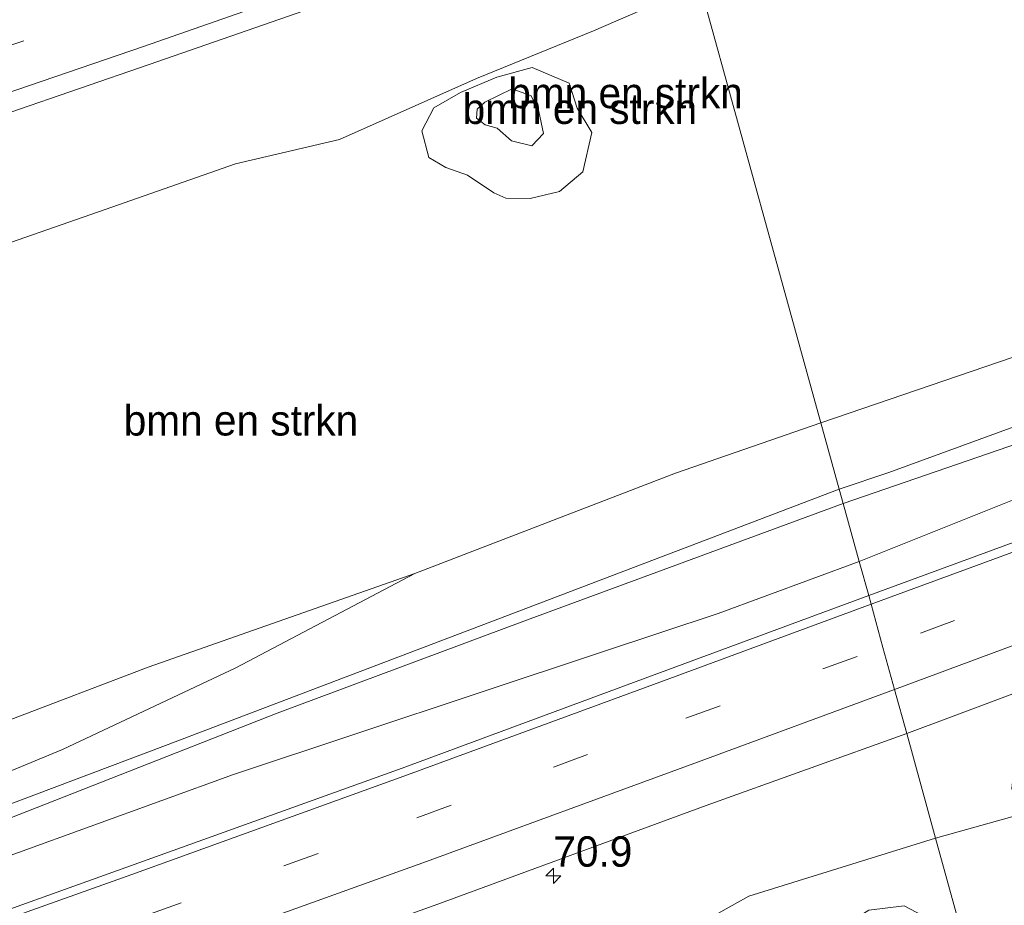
# Model space of a CAD drawing. Header units: millimetres. Extents: x 180000 to 190000, y 466229 to 468626.
# Tile 83 of 202: x 183041 to 183122, y 468240 to 468313. Entities that reach past the tile are written whole.
import ezdxf
from ezdxf.enums import TextEntityAlignment as Align

# ---------------------------------------------------------------- set-up
doc = ezdxf.new("R2010")
doc.units = ezdxf.units.MM
doc.linetypes.add('39strp', pattern=[12, 3, -9])
for name, color, linetype, lineweight in [('as-bs-kilometr', 13, 'Continuous', 18), ('bp-b5-bomenstruiken', 93, 'Continuous', 18), ('bp-b5-bos', 93, 'Continuous', 18), ('bp-b5-grasland', 93, 'Continuous', 18), ('gw-bs-insteekwatergang', 93, 'Continuous', 18), ('gw-bs-kruinlijn', 93, 'Continuous', 18), ('gw-bs-teenlijn', 93, 'Continuous', 18), ('mk-bs-39streep 0.15', 8, '39strp', 18), ('mk-bs-streep 0.15', 8, 'Continuous', 18), ('og-b5-water', 153, 'Continuous', 18), ('og-bs-hulpgeometrie', 53, 'Continuous', 18), ('vh-b5-verh_soort', 8, 'Continuous', 18)]:
    doc.layers.add(name, color=color, linetype=linetype, lineweight=lineweight)
doc.styles.add('rtw_iso', font='iso-rtw.shx')

# ---------------------------------------------------------------- blocks, each defined once
blk = doc.blocks.new('dtbattr-r')
at = {"style": 'rtw_iso'}
blk.add_attdef('TAG', text='', height=2.5, dxfattribs=at).set_placement((0, 0), align=Align.MIDDLE_CENTER)
blk = doc.blocks.new('d33az_ACAD_1_FMEBLOCK46')
at = {"layer": 'bp-b5-bomenstruiken'}
for points in [[(5.137, 4.104, 38.573), (5.785, 2.041, 38.499), (6.997, 0.049, 38.428), (6.267, -3.188, 38.381), (4.35, -4.804, 38.381), (1.919, -5.4, 38.382), (-0.073, -5.365, 38.522), (-1.07, -4.931, 38.522), (-3.231, -3.476, 38.544), (-5.04, -2.834, 38.538), (-6.428, -2.015, 38.387), (-6.997, 0.193, 38.29), (-6.014, 2.081, 38.246), (-3.816, 3.352, 38.273), (-0.82, 4.616, 38.345), (2.076, 5.4, 38.466)], [(0.392, -0.635, 39.038), (2.044, -1.052, 38.94), (3.024, -0.043, 38.892), (2.638, 1.772, 38.899), (2.001, 3.077, 38.98), (0.444, 3.651, 39.038), (-1.828, 2.557, 39.039), (-2.448, 1.971, 39.039), (-2.503, 1.227, 39.039), (-1.796, 0.688, 39.039), (-0.792, 0.391, 39.102)]]:
    blk.add_polyline3d(points, close=True, dxfattribs=at)
blk = doc.blocks.new('d33az_ACAD_1_FMEBLOCK62')
at = {"layer": 'bp-b5-grasland'}
blk.add_polyline3d([(112.228, 35.398, 38.899), (135.207, 43.311, 38.928), (158.744, 51.486, 38.943), (178.275, 58.365, 38.847), (179.319, 54.587, 38.667), (173.48, 52.361, 38.704), (171.45, 51.638, 38.654), (168.9, 50.414, 38.662), (168.767, 49.775, 38.585), (169.043, 48.888, 38.463), (169.445, 48.587, 38.517), (170.239, 48.332, 38.536), (174.131, 48.809, 38.67), (180.616, 49.892, 38.631), (171.841, 46.069, 38.588), (162.2, 42.137, 38.625), (150.897, 37.129, 38.659), (142.329, 35.133, 38.414), (131.595, 31.363, 38.445), (105.245, 22.184, 38.545)], dxfattribs=at)
blk = doc.blocks.new('d33az_ACAD_1_FMEBLOCK122')
at = {"layer": 'bp-b5-bomenstruiken'}
blk.add_polyline3d([(-9.732, 10.19, 38.545), (16.617, 19.368, 38.445), (27.352, 23.139, 38.414), (35.92, 25.135, 38.659), (47.223, 30.143, 38.625), (56.864, 34.074, 38.588), (65.639, 37.898, 38.631), (75.609, 1.805, 38.739), (63.611, -2.352, 38.968), (42.134, -10.606, 39.31), (20.152, -18.336, 38.806), (8.487, -22.786, 38.479)], dxfattribs=at)
blk.add_polyline3d([(49.65, 20.298, 38.522), (51.641, 20.263, 38.382), (54.073, 20.859, 38.381), (55.99, 22.475, 38.381), (56.719, 25.712, 38.428), (55.508, 27.704, 38.499), (54.86, 29.767, 38.573), (51.798, 31.063, 38.466), (48.902, 30.279, 38.345), (45.907, 29.015, 38.273), (43.708, 27.744, 38.246), (42.726, 25.856, 38.29), (43.295, 23.648, 38.387), (44.683, 22.829, 38.538), (46.492, 22.187, 38.544), (48.652, 20.732, 38.522)], close=True, dxfattribs=at)
blk = doc.blocks.new('hecto')
for p, q in [((0, 0.625), (-0.625, 0)), ((0, -0.625), (0, 0.625)), ((-0.625, 0), (0.625, 0)), ((0.625, 0), (0, -0.625))]:
    blk.add_line(p, q)
blk = doc.blocks.new('dtbattr')
at = {"style": 'rtw_iso'}
blk.add_attdef('TAG', (0.591, 0.868), '', height=2.5, dxfattribs=at)

msp = doc.modelspace()

# ---------------------------------------------------------------- linework, layer by layer
at = {"layer": 'bp-b5-bomenstruiken'}
for points in [[(183139.012, 468290.295, 38.899), (183107.324, 468279.491, 38.739), (183097.354, 468315.584, 38.631), (183129.931, 468325.327, 39.113), (183165.974, 468331.787, 39.984), (183197.746, 468340.048, 41.144), (183230.813, 468349.533, 42.568), (183255.583, 468357.753, 42.203), (183253.731, 468343.193, 42.022), (183236.984, 468334.331, 41.384), (183210.051, 468322.152, 40.697), (183184.677, 468312.668, 40.248), (183162.91, 468301.077, 39.267)], [(183084.462, 468303.306, 38.892), (183083.482, 468302.297, 38.94), (183081.83, 468302.714, 39.038), (183080.646, 468303.74, 39.102), (183079.642, 468304.037, 39.039), (183078.934, 468304.576, 39.039), (183078.99, 468305.32, 39.039), (183079.61, 468305.906, 39.039), (183081.882, 468307, 39.038), (183083.439, 468306.426, 38.98), (183084.076, 468305.121, 38.899)]]:
    msp.add_polyline3d(points, close=True, dxfattribs=at)
at = {"layer": 'bp-b5-bos'}
msp.add_polyline3d([(183262.581, 468280.506, 40.853), (183246.264, 468275.029, 40.504), (183225.928, 468268.28, 39.204), (183213.033, 468263.969, 39.032), (183188.461, 468255.794, 39.138), (183168.794, 468248.243, 39.241), (183138.287, 468236.754, 38.42), (183122.659, 468230.819, 38.584), (183120.949, 468230.168, 38.57), (183116.777, 468245.273, 38.604), (183124.936, 468247.545, 38.58), (183144.442, 468252.438, 39.243), (183164.268, 468258.321, 39.382), (183190.221, 468267.816, 39.142), (183223.029, 468278.625, 39.84), (183235.107, 468280.762, 40.63), (183253.692, 468285.469, 40.854)], dxfattribs=at)
msp.add_polyline3d([(183116.777, 468245.273, 38.604), (183120.949, 468230.168, 38.57), (183118.181, 468229.114, 38.548), (183117.701, 468231.825, 38.481), (183117.257, 468236.741, 38.443), (183116.212, 468238.64, 38.365), (183114.188, 468239.702, 38.323), (183111.27, 468239.335, 38.312), (183108.78, 468237.792, 38.22), (183107.556, 468235.615, 38.316), (183106.909, 468233.659, 38.374), (183103.448, 468231.851, 38.421), (183100.474, 468231.801, 38.424), (183098.606, 468231.138, 38.373), (183095.201, 468229.104, 38.375), (183093.43, 468227.164, 38.716), (183084.092, 468227.252, 38.872), (183078.46, 468226.02, 38.943), (183089.532, 468233.877, 39.061), (183101.369, 468240.505, 38.785)], close=True, dxfattribs=at)
at = {"layer": 'bp-b5-grasland'}
for points in [[(183257.864, 468330.746, 38.24), (183234.512, 468321.731, 38.27), (183205.306, 468310.025, 38.321), (183174.106, 468298.177, 38.328), (183142.385, 468286.163, 38.276), (183112.921, 468275.384, 38.201), (183108.836, 468274.018, 38.166), (183107.324, 468279.491, 38.739), (183139.012, 468290.295, 38.899), (183168.314, 468299.866, 38.864), (183204.9, 468313.189, 38.87), (183232.797, 468324.037, 38.839), (183256.718, 468332.942, 38.802)], [(183259.952, 468325.108, 38.811), (183232.241, 468314.697, 38.799), (183197.683, 468301.144, 38.818), (183136.852, 468278.601, 38.752), (183110.478, 468268.074, 38.743), (183109.159, 468272.848, 38.125), (183133.031, 468281.034, 38.239), (183159.45, 468290.554, 38.229), (183184.24, 468300.257, 38.25), (183207.105, 468309.102, 38.326), (183233.631, 468320.095, 38.33), (183258.438, 468329.86, 38.256)], [(183260.417, 468323.139, 38.958), (183238.158, 468314.319, 39.005), (183216.267, 468305.597, 39.008), (183194.401, 468297.018, 38.979), (183172.096, 468288.245, 38.959), (183149.977, 468279.733, 38.931), (183127.196, 468271.109, 38.978), (183111.259, 468265.248, 38.913), (183110.478, 468268.074, 38.743), (183136.852, 468278.601, 38.752), (183197.683, 468301.144, 38.818), (183232.241, 468314.697, 38.799), (183259.952, 468325.108, 38.811)], [(183257.502, 468303.912, 38.763), (183220.629, 468288.966, 38.752), (183190.232, 468277.213, 38.779), (183157.135, 468264.226, 38.753), (183125.765, 468252.879, 38.673), (183123.208, 468250.926, 38.567), (183123.053, 468249.377, 38.517), (183123.496, 468248.018, 38.479), (183124.936, 468247.545, 38.58), (183116.777, 468245.273, 38.604), (183114.393, 468253.902, 39.162), (183132.182, 468260.541, 39.132), (183154.802, 468269.094, 39.162), (183176.287, 468277.464, 39.17), (183198.676, 468286.319, 39.143), (183220.758, 468294.971, 39.109), (183243.266, 468303.88, 39.079), (183265.333, 468312.64, 39.041)], [(183022.444, 468243.312, 38.528), (183044.824, 468252.566, 38.632), (183059.093, 468259.298, 38.93), (183073.849, 468267.08, 39.31), (183095.326, 468275.334, 38.968), (183107.324, 468279.491, 38.739), (183108.836, 468274.018, 38.166), (183080.696, 468263.313, 38.245), (183053.31, 468252.901, 38.281), (183025.761, 468242.529, 38.26)], [(183035.066, 468244.798, 38.236), (183062.518, 468255.561, 38.275), (183082.834, 468263.151, 38.29), (183109.159, 468272.848, 38.125), (183110.478, 468268.074, 38.743), (183098.864, 468263.771, 38.788), (183089.318, 468260.62, 38.807), (183058.896, 468250.505, 38.801), (183035.247, 468241.94, 38.682)], [(183035.247, 468241.94, 38.682), (183058.896, 468250.505, 38.801), (183089.318, 468260.62, 38.807), (183098.864, 468263.771, 38.788), (183110.478, 468268.074, 38.743), (183111.259, 468265.248, 38.913), (183094.107, 468258.909, 39.014), (183072.804, 468251.04, 38.99), (183050.42, 468243.003, 39.014), (183028.197, 468235.025, 39.015)], [(183031.409, 468223.88, 39.134), (183053.7, 468231.925, 39.13), (183075.742, 468239.847, 39.196), (183097.864, 468247.958, 39.212), (183114.393, 468253.902, 39.162), (183116.777, 468245.273, 38.604), (183101.369, 468240.505, 38.785), (183089.532, 468233.877, 39.061), (183078.46, 468226.02, 38.943), (183071.874, 468223.83, 39.026), (183067.5, 468221.083, 39.061), (183055.315, 468217.587, 39.481), (183052.966, 468217.52, 39.145), (183047.398, 468216.729, 38.68), (183044.829, 468215.921, 38.729), (183042.182, 468214.557, 38.977), (183038.468, 468211.103, 39.269)]]:
    msp.add_polyline3d(points, dxfattribs=at)
msp.add_polyline3d([(183003.85, 468236.16, 38.494), (182996.786, 468233.504, 38.641), (182997.344, 468234.591, 38.788), (182998.023, 468236.405, 38.658), (182998.219, 468237.27, 38.601), (182997.906, 468237.809, 38.561), (182997.165, 468239.788, 38.448), (183004.977, 468241.499, 38.334), (183022.409, 468247.896, 38.497), (183040.202, 468254.9, 38.479), (183051.868, 468259.35, 38.806), (183073.849, 468267.08, 39.31), (183059.093, 468259.298, 38.93), (183044.824, 468252.566, 38.632), (183022.444, 468243.312, 38.528)], close=True, dxfattribs=at)
at = {"layer": 'gw-bs-insteekwatergang'}
for points in [[(183477.774, 468416.951, 38.944), (183446.258, 468406.516, 38.889), (183414.523, 468393.815, 38.882), (183382.57, 468382.336, 38.877), (183352.203, 468371.357, 38.841), (183323.604, 468359.15, 38.811), (183292.333, 468347.112, 38.841), (183263.048, 468335.298, 38.794), (183256.718, 468332.942, 38.802), (183232.797, 468324.037, 38.839), (183204.9, 468313.189, 38.87), (183168.314, 468299.866, 38.864), (183139.012, 468290.295, 38.899), (183107.324, 468279.491, 38.739)], [(183480.966, 468406.79, 38.944), (183471.975, 468403.62, 38.956), (183438.759, 468391.774, 38.905), (183400.727, 468378.469, 38.868), (183367.374, 468365.863, 38.887), (183329.698, 468351.478, 38.864), (183295.675, 468339.064, 38.806), (183259.952, 468325.108, 38.811), (183232.241, 468314.697, 38.799), (183197.683, 468301.144, 38.818), (183136.852, 468278.601, 38.752), (183110.478, 468268.074, 38.743)], [(183022.444, 468243.312, 38.528), (183044.824, 468252.566, 38.632), (183059.093, 468259.298, 38.93), (183073.849, 468267.08, 39.31), (183095.326, 468275.334, 38.968), (183107.324, 468279.491, 38.739)], [(183110.478, 468268.074, 38.743), (183098.864, 468263.771, 38.788), (183089.318, 468260.62, 38.807), (183058.896, 468250.505, 38.801), (183035.247, 468241.94, 38.682)]]:
    msp.add_polyline3d(points, dxfattribs=at)
at = {"layer": 'gw-bs-kruinlijn'}
msp.add_polyline3d([(183083.482, 468302.297, 38.94), (183081.83, 468302.714, 39.038), (183080.646, 468303.74, 39.102), (183079.642, 468304.037, 39.039), (183078.934, 468304.576, 39.039), (183078.99, 468305.32, 39.039), (183079.61, 468305.906, 39.039), (183081.882, 468307, 39.038), (183083.439, 468306.426, 38.98), (183084.076, 468305.121, 38.899), (183084.462, 468303.306, 38.892), (183083.482, 468302.297, 38.94)], dxfattribs=at)
at = {"layer": 'gw-bs-teenlijn'}
msp.add_polyline3d([(183083.357, 468297.949, 38.382), (183081.365, 468297.984, 38.522), (183080.368, 468298.418, 38.522), (183078.207, 468299.873, 38.544), (183076.398, 468300.515, 38.538), (183075.01, 468301.334, 38.387), (183074.441, 468303.542, 38.29), (183075.423, 468305.43, 38.246), (183077.622, 468306.701, 38.273), (183080.618, 468307.965, 38.345), (183083.513, 468308.749, 38.466), (183086.575, 468307.453, 38.573), (183087.223, 468305.39, 38.499), (183088.434, 468303.398, 38.428), (183087.705, 468300.161, 38.381), (183085.788, 468298.545, 38.381), (183083.357, 468297.949, 38.382)], dxfattribs=at)
at = {"layer": 'mk-bs-39streep 0.15'}
for points in [[(183482.595, 468401.605, 38.946), (183461.465, 468394.402, 38.868), (183439.049, 468386.549, 38.879), (183417.125, 468378.688, 38.869), (183392.841, 468369.821, 38.961), (183372.273, 468362.024, 38.982), (183350.11, 468353.54, 38.982), (183328.075, 468345.018, 39.031), (183306.033, 468336.485, 39.055), (183283.939, 468327.811, 39.068), (183262.328, 468319.295, 39.067), (183239.879, 468310.371, 39.103), (183217.93, 468301.663, 39.147), (183195.893, 468292.937, 39.195), (183173.868, 468284.278, 39.122), (183151.721, 468275.807, 39.072), (183129.563, 468267.434, 39.047), (183112.435, 468260.989, 39.032)], [(182734.852, 468216.71, 38.566), (182746.544, 468219.885, 38.648), (182770.148, 468226.5, 38.639), (182793.711, 468233.226, 38.752), (182817.208, 468240.048, 38.757), (182840.717, 468246.99, 38.786), (182864.177, 468253.988, 38.82), (182887.592, 468261.122, 38.898), (182911.026, 468268.381, 38.857), (182934.315, 468275.681, 38.918), (182957.698, 468283.139, 38.926), (182980.944, 468290.687, 38.923), (183004.197, 468298.373, 38.94), (183027.422, 468306.109, 38.943), (183050.636, 468314.035, 38.925), (183073.759, 468322.089, 38.93), (183093.613, 468329.126, 38.909)], [(182753.331, 468142.002, 39.042), (182759.859, 468143.896, 39.042), (182782.44, 468150.583, 39.111), (182805.064, 468157.334, 39.108), (182827.61, 468164.105, 39.117), (182850.169, 468171.172, 39.092), (182872.617, 468178.289, 39.109), (182895.111, 468185.489, 39.1), (182917.513, 468192.734, 39.084), (182940.001, 468200.226, 39.094), (182962.384, 468207.787, 39.074), (182984.777, 468215.387, 39.078), (183007.194, 468223.093, 39.085), (183029.441, 468230.955, 39.124), (183051.763, 468238.943, 39.183), (183074.026, 468246.956, 39.162), (183096.184, 468255.157, 39.17), (183112.435, 468260.989, 39.032)]]:
    msp.add_polyline3d(points, dxfattribs=at)
at = {"layer": 'mk-bs-streep 0.15'}
for points in [[(183481.512, 468405.052, 38.974), (183460.031, 468397.703, 38.964), (183437.932, 468389.972, 38.976), (183415.272, 468381.789, 38.966), (183391.194, 468372.967, 39.048), (183371.234, 468365.482, 39.065), (183348.986, 468356.962, 39.036), (183326.439, 468348.193, 39.03), (183304.201, 468339.582, 39.067), (183282.416, 468331.029, 39.064), (183260.823, 468322.517, 39.062), (183238.182, 468313.533, 39.065), (183216.612, 468305.008, 39.048), (183194.075, 468296.102, 39.048), (183172.438, 468287.589, 39.03), (183149.7, 468278.892, 39.042), (183128.013, 468270.609, 39.057), (183111.454, 468264.543, 38.903)], [(183483.691, 468398.114, 38.866), (183462.946, 468391.073, 38.875), (183440.51, 468383.234, 38.886), (183418.62, 468375.39, 38.872), (183394.567, 468366.526, 38.873), (183373.963, 468358.768, 38.893), (183351.539, 468350.21, 38.885), (183329.835, 468341.785, 38.907), (183307.78, 468333.222, 38.917), (183285.779, 468324.587, 38.992), (183263.819, 468315.932, 39.035), (183241.504, 468307.12, 39.089), (183219.33, 468298.337, 39.11), (183197.834, 468289.808, 39.11), (183175.501, 468281.075, 39.104), (183153.031, 468272.47, 39.06), (183131.087, 468264.088, 39.044), (183113.395, 468257.516, 39.044)], [(182735.731, 468213.155, 38.565), (182747.655, 468216.432, 38.604), (182771.13, 468222.965, 38.594), (182794.446, 468229.603, 38.647), (182818.39, 468236.563, 38.692), (182841.66, 468243.421, 38.749), (182865.244, 468250.489, 38.826), (182888.545, 468257.554, 38.813), (182912.179, 468264.907, 38.884), (182935.014, 468272.059, 38.885), (182958.328, 468279.456, 38.887), (182981.997, 468287.174, 38.911), (183004.925, 468294.757, 38.948), (183028.497, 468302.629, 38.918), (183051.496, 468310.482, 38.865), (183074.494, 468318.519, 38.888), (183094.588, 468325.597, 38.845)], [(182752.473, 468145.47, 38.996), (182758.389, 468147.208, 38.999), (182780.929, 468153.877, 39.072), (182804.048, 468160.758, 38.981), (182826.324, 468167.464, 39.001), (182848.965, 468174.53, 39.041), (182871.621, 468181.746, 39.037), (182894.221, 468188.967, 39.026), (182916.525, 468196.201, 39.047), (182938.267, 468203.41, 39.046), (182960.875, 468211.073, 39.018), (182983.729, 468218.833, 39.018), (183005.976, 468226.477, 39.071), (183028.463, 468234.417, 39.048), (183050.52, 468242.268, 39.033), (183073.235, 468250.484, 39.053), (183094.871, 468258.422, 39.038), (183111.454, 468264.543, 38.903)], [(182754.211, 468138.443, 38.98), (182760.742, 468140.347, 38.977), (182783.632, 468147.098, 39.006), (182806.248, 468153.883, 39.049), (182828.654, 468160.671, 39.062), (182850.968, 468167.596, 39.072), (182873.724, 468174.813, 39.108), (182896.715, 468182.179, 39.096), (182918.693, 468189.308, 39.122), (182941.087, 468196.771, 39.128), (182963.189, 468204.265, 39.156), (182985.575, 468211.854, 39.161), (183008.455, 468219.71, 39.136), (183030.503, 468227.477, 39.127), (183052.58, 468235.368, 39.136), (183074.819, 468243.365, 39.13), (183097.16, 468251.521, 39.104), (183113.395, 468257.516, 39.044)]]:
    msp.add_polyline3d(points, dxfattribs=at)
at = {"layer": 'og-b5-water'}
msp.add_polyline3d([(183258.438, 468329.86, 38.256), (183233.631, 468320.095, 38.33), (183207.105, 468309.102, 38.326), (183184.24, 468300.257, 38.25), (183159.45, 468290.554, 38.229), (183133.031, 468281.034, 38.239), (183109.159, 468272.848, 38.125), (183108.836, 468274.018, 38.166), (183112.921, 468275.384, 38.201), (183142.385, 468286.163, 38.276), (183174.106, 468298.177, 38.328), (183205.306, 468310.025, 38.321), (183234.512, 468321.731, 38.27), (183257.864, 468330.746, 38.24)], dxfattribs=at)
msp.add_polyline3d([(182909.475, 468201.08, 38.553), (182876.236, 468189.977, 38.548), (182875.607, 468190.185, 38.548), (182875.596, 468190.594, 38.547), (182875.907, 468190.905, 38.547), (182893.257, 468196.781, 38.594), (182916.483, 468204.335, 38.615), (182942.502, 468213.52, 38.677), (182967.172, 468221.263, 38.513), (182995.416, 468231.156, 38.395), (183025.761, 468242.529, 38.26), (183053.31, 468252.901, 38.281), (183080.696, 468263.313, 38.245), (183108.836, 468274.018, 38.166), (183109.159, 468272.848, 38.125), (183082.834, 468263.151, 38.29), (183062.518, 468255.561, 38.275), (183035.066, 468244.798, 38.236), (183012.187, 468236.41, 38.254), (182989.273, 468228.227, 38.531), (182968.819, 468221.175, 38.554), (182952.483, 468215.801, 38.602), (182934.285, 468209.868, 38.627)], close=True, dxfattribs=at)
at = {"layer": 'og-bs-hulpgeometrie'}
msp.add_polyline3d([(183120.949, 468230.168, 38.57), (183116.777, 468245.273, 38.604), (183114.393, 468253.902, 39.162), (183113.395, 468257.516, 39.044), (183112.435, 468260.989, 39.032), (183111.454, 468264.543, 38.903), (183111.259, 468265.248, 38.913), (183110.478, 468268.074, 38.743), (183109.159, 468272.848, 38.125), (183108.836, 468274.018, 38.166), (183107.324, 468279.491, 38.739), (183097.354, 468315.584, 38.631)], dxfattribs=at)
at = {"layer": 'vh-b5-verh_soort'}
for points in [[(183025.158, 468313.162, 38.733), (183047.834, 468320.948, 38.735), (183070.872, 468328.93, 38.685), (183091.619, 468336.344, 38.775), (183092.633, 468332.673, 38.835), (183093.613, 468329.126, 38.909), (183094.588, 468325.597, 38.845), (183095.013, 468324.057, 38.847), (183075.482, 468317.178, 38.943), (183051.945, 468309.003, 38.928), (183028.966, 468301.089, 38.899)], [(183265.333, 468312.64, 39.041), (183243.266, 468303.88, 39.079), (183220.758, 468294.971, 39.109), (183198.676, 468286.319, 39.143), (183176.287, 468277.464, 39.17), (183154.802, 468269.094, 39.162), (183132.182, 468260.541, 39.132), (183114.393, 468253.902, 39.162), (183113.395, 468257.516, 39.044), (183112.435, 468260.989, 39.032), (183111.454, 468264.543, 38.903), (183111.259, 468265.248, 38.913), (183127.196, 468271.109, 38.978), (183149.977, 468279.733, 38.931), (183172.096, 468288.245, 38.959), (183194.401, 468297.018, 38.979), (183216.267, 468305.597, 39.008), (183238.158, 468314.319, 39.005), (183260.417, 468323.139, 38.958)], [(183028.197, 468235.025, 39.015), (183050.42, 468243.003, 39.014), (183072.804, 468251.04, 38.99), (183094.107, 468258.909, 39.014), (183111.259, 468265.248, 38.913), (183111.454, 468264.543, 38.903), (183112.435, 468260.989, 39.032), (183113.395, 468257.516, 39.044), (183114.393, 468253.902, 39.162), (183097.864, 468247.958, 39.212), (183075.742, 468239.847, 39.196), (183053.7, 468231.925, 39.13), (183031.409, 468223.88, 39.134)]]:
    msp.add_polyline3d(points, dxfattribs=at)

# ---------------------------------------------------------------- block references
at = {"layer": 'as-bs-kilometr'}
ref = msp.add_blockref('dtbattr', (183085.269, 468242.175, 38.95), dxfattribs=at)
ref.add_attrib('TAG', '70.9', dxfattribs={"layer": '0', "height": 2.5, "style": 'rtw_iso'}).set_placement((183085.269, 468242.175, 38.95), align=Align.BOTTOM_LEFT)
msp.add_blockref('hecto', (183085.269, 468242.175, 38.95), dxfattribs=at)
at = {"layer": 'bp-b5-bomenstruiken'}
for name, p in [('d33az_ACAD_1_FMEBLOCK122', (183031.715, 468277.686)), ('d33az_ACAD_1_FMEBLOCK46', (183081.438, 468303.349))]:
    msp.add_blockref(name, p, dxfattribs=at)
ref = msp.add_blockref('dtbattr-r', (183081.558, 468304.648, 39.004), dxfattribs=at)
ref.add_attrib('TAG', 'bmn en strkn', dxfattribs={"layer": '0', "height": 2.5, "style": 'rtw_iso'}).set_placement((183081.558, 468304.648, 39.004), align=Align.BOTTOM_LEFT)
ref = msp.add_blockref('dtbattr-r', (183077.794, 468303.349, 38.424), dxfattribs=at)
ref.add_attrib('TAG', 'bmn en strkn', dxfattribs={"layer": '0', "height": 2.5, "style": 'rtw_iso'}).set_placement((183077.794, 468303.349, 38.424), align=Align.BOTTOM_LEFT)
ref = msp.add_blockref('dtbattr-r', (183049.862, 468277.686, 38.521), dxfattribs=at)
ref.add_attrib('TAG', 'bmn en strkn', dxfattribs={"layer": '0', "height": 2.5, "style": 'rtw_iso'}).set_placement((183049.862, 468277.686, 38.521), align=Align.BOTTOM_LEFT)
at = {"layer": 'bp-b5-grasland'}
msp.add_blockref('d33az_ACAD_1_FMEBLOCK62', (182916.738, 468265.692), dxfattribs=at)

doc.saveas('drawing.dxf')
